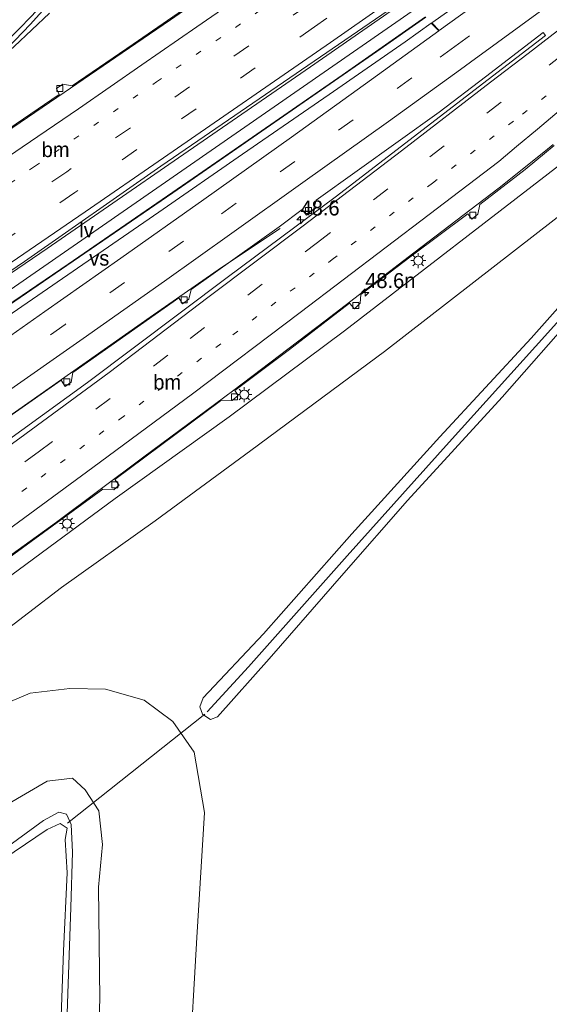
# Model space of a CAD drawing. Header units: millimetres. Extents: x 82463 to 85160, y 450000 to 452470.
# Tile 61 of 98: x 83943 to 84031, y 451075 to 451239. Entities that reach past the tile are written whole.
import ezdxf
from ezdxf.enums import TextEntityAlignment as Align

# ---------------------------------------------------------------- set-up
doc = ezdxf.new("R2010")
doc.units = ezdxf.units.MM
doc.linetypes.add('13strp', pattern=[4, 1, -3])
doc.linetypes.add('39strp', pattern=[12, 3, -9])
for name, color, linetype, lineweight in [('as-bs-kilometr', 13, 'Continuous', 18), ('gr-bs-geleiderail', 213, 'geleiderail', 18), ('gw-bs-insteekwatergang', 93, 'Continuous', 18), ('gw-bs-kruinlijn', 93, 'Continuous', 18), ('gw-bs-teenlijn', 93, 'Continuous', 18), ('mk-b5-verdrijfstrp', 8, 'Continuous', 18), ('mk-bs-13streep 0.45', 8, '13strp', 18), ('mk-bs-39streep 0.15', 8, '39strp', 18), ('mk-bs-streep 0.15', 8, 'Continuous', 18), ('og-b5-water', 153, 'Continuous', 18), ('og-bs-terreinafscheiding', 253, 'Continuous', 18), ('wh-bs-duiker', 8, 'duiker', 18), ('wh-bs-greppel', 133, 'greppel', 18), ('wh-bs-kolk', 8, 'Continuous', 18), ('wh-bs-waterlijn', 133, 'Continuous', 18), ('wm-bs-lichtmast', 8, 'Continuous', 18), ('wm-bs-lijnverlich', 8, 'lijnverlich', 18)]:
    doc.layers.add(name, color=color, linetype=linetype, lineweight=lineweight)
doc.styles.add('rtw_iso', font='iso-rtw.shx')
doc.linetypes.add('duiker', pattern='A,0,-2,[15,RTW.shx,S=1,R=0,X=0,Y=0],-2', length=4)
doc.linetypes.add('geleiderail', pattern='A,2,-1,[175,RTW.shx,S=0.5,R=0,X=0,Y=0],-1', length=4)
doc.linetypes.add('greppel', pattern='A,25.5,-0.01,[14,RTW.shx,S=1,R=0,X=0,Y=0],1,[14,RTW.shx,S=1,R=0,X=0,Y=0],1,[14,RTW.shx,S=1,R=0,X=0,Y=0],1,[14,RTW.shx,S=1,R=0,X=0,Y=0],1,[14,RTW.shx,S=1,R=0,X=0,Y=0],0.5,-0.01', length=30.02)
doc.linetypes.add('lijnverlich', pattern='A,0,-5,[22,RTW.shx,S=1,R=0,X=-0.625,Y=0],2.5,-0.5,[3,RTW.shx,S=0.5,R=0,X=0,Y=0],-0.5,2.5,[22,RTW.shx,S=1,R=180,X=0.625,Y=0],-5', length=16)

# ---------------------------------------------------------------- blocks, each defined once
blk = doc.blocks.new('kolk')
blk.add_lwpolyline([(-0.5, -0.5), (0.5, -0.5), (0.5, 0.5), (-0.5, 0.5)], close=True)
blk = doc.blocks.new('dtbattr-l')
at = {"style": 'rtw_iso'}
blk.add_attdef('TAG', (0, 0), '', height=2.5, dxfattribs=at)
blk = doc.blocks.new('dtbattr-r')
at = {"style": 'rtw_iso'}
blk.add_attdef('TAG', text='', height=2.5, dxfattribs=at).set_placement((0, 0), align=Align.MIDDLE_CENTER)
blk = doc.blocks.new('lantaarnpaal')
for p, q in [((-0.75, 0), (-1.25, 0)), ((-0.88, 0.88), (-0.53, 0.53)), ((0, 0.75), (0, 1.25)), ((0.53, 0.53), (0.88, 0.88)), ((0.75, 0), (1.25, 0)), ((-0.53, -0.53), (-0.88, -0.88)), ((0, -0.75), (0, -1.25)), ((0.53, -0.53), (0.88, -0.88))]:
    blk.add_line(p, q)
blk.add_circle((0, 0), 0.75)
blk = doc.blocks.new('hecto')
for p, q in [((0, 0.625), (-0.625, 0)), ((0, -0.625), (0, 0.625)), ((-0.625, 0), (0.625, 0)), ((0.625, 0), (0, -0.625))]:
    blk.add_line(p, q)
blk = doc.blocks.new('dtbattr')
at = {"style": 'rtw_iso'}
blk.add_attdef('TAG', (0.59, 0.87), '', height=2.5, dxfattribs=at)

msp = doc.modelspace()

# ---------------------------------------------------------------- linework, layer by layer
at = {"layer": 'gr-bs-geleiderail'}
for points in [[(83891.769, 451188.501, 3.528), (83898.553, 451192.912, 3.477), (83908.249, 451199.116, 3.398), (83916.627, 451204.628, 3.37), (83927.11, 451211.627, 3.328), (83939.002, 451219.598, 3.342), (83950.05, 451227.093, 3.389), (83958.655, 451232.968, 3.454), (83967.796, 451239.241, 3.468), (83976.148, 451245.075, 3.538), (83985.996, 451251.837, 3.566), (83993.116, 451256.888, 3.467)], [(84007.34, 451242.66, 4.061), (83991.113, 451231.378, 4.031), (83969.137, 451216.178, 3.901), (83947.185, 451201.07, 3.901), (83927.74, 451187.798, 3.91), (83909.436, 451175.262, 3.955), (83900.269, 451169.062, 4.045), (83895.78, 451165.999, 4.069)], [(83890.121, 451198.103, 4.097), (83901.773, 451205.973, 3.957), (83918.364, 451217.092, 3.948), (83926.059, 451222.214, 3.892), (83929.413, 451224.547, 3.827), (83932.811, 451227.175, 3.743), (83936.961, 451230.585, 3.542), (83941.73, 451234.77, 3.23), (83947.597, 451240.342, 2.839)], [(83896.438, 451161.482, 4.157), (83950.694, 451198.449, 3.995), (83972.461, 451213.425, 3.995), (83996.448, 451229.997, 4.085), (84010.303, 451239.697, 4.154)], [(83903.054, 451122.562, 3.533), (83908.791, 451126.695, 3.519), (83920.865, 451135.204, 3.483), (83935.921, 451146.117, 3.429), (83948.754, 451155.361, 3.343), (83963.328, 451166.272, 3.343), (83978.345, 451177.423, 3.245), (83993.604, 451188.964, 3.236), (84008.365, 451200.299, 3.37), (84022.589, 451211.181, 3.451), (84030.35, 451217.33, 3.474), (84031.615, 451218.385, 3.483)], [(83986.083, 451204.399, 3.065), (83976.303, 451197.86, 3.582), (83964.406, 451189.568, 3.564), (83931.175, 451166.297, 3.739), (83913.992, 451154.328, 3.762), (83899.374, 451144.225, 3.766)]]:
    msp.add_polyline3d(points, dxfattribs=at)
at = {"layer": 'gw-bs-insteekwatergang'}
for points in [[(84046.856, 451203.144, 0.416), (84035.731, 451190.605, 0.381), (84023.115, 451176.21, 0.327), (84007.334, 451158.967, 0.358), (83996.673, 451146.86, 0.372), (83984.249, 451132.564, 0.439), (83975.64, 451122.846, 0.471), (83974.444, 451122.446, 0.471), (83973.372, 451123.128, 0.471), (83973.113, 451123.293, 0.471), (83972.669, 451124.566, 0.471), (83973.206, 451126.027, 0.471), (83983.276, 451136.702, 0.444), (83998.042, 451153.413, 0.39), (84012.74, 451169.628, 0.358), (84027.958, 451186.084, 0.358), (84040.861, 451200.592, 0.448), (84044.945, 451205.055, 0.422)], [(83949.155, 451106.939, -3.715), (83946.595, 451105.562, -3.697), (83939.347, 451100.301, -3.743), (83927.161, 451091.754, -3.818), (83918.899, 451085.879, -3.622), (83911.49, 451079.972, -3.706), (83909.202, 451077.694, -3.748), (83907.722, 451075.209, -3.748), (83907.394, 451072.909, -3.706)], [(83950.337, 451066.671, -3.785), (83950.695, 451078.295, -3.864), (83951.167, 451091.055, -3.804), (83951.419, 451100.308, -3.776), (83951.227, 451104.914, -3.766), (83950.42, 451106.65, -3.734), (83949.155, 451106.939, -3.715)]]:
    msp.add_polyline3d(points, dxfattribs=at)
at = {"layer": 'gw-bs-kruinlijn'}
for points in [[(83907.096, 451123.468, 2.921), (83907.888, 451122.869, 2.871), (83908.817, 451123.013, 2.871), (83920.203, 451130.998, 2.885), (83958.576, 451159.305, 2.651), (83977.553, 451172.925, 2.624), (83996.816, 451187.28, 2.638), (84033.467, 451215.564, 2.804), (84034.002, 451215.998, 2.806)], [(83903.693, 451110.668, 0.125), (83904.401, 451109.654, 0.035), (83905.91, 451108.071, -0.031), (83907.72, 451107.865, -0.031), (83911.473, 451109.57, 0.058), (83921.9, 451115.758, 0.226), (83928.907, 451119.59, 0.137), (83935.934, 451123.236, 0.137), (83944.389, 451126.802, 0.119), (83950.975, 451127.598, 0.179), (83956.954, 451127.466, 0.105), (83963.414, 451125.627, 0.165), (83968.169, 451122.106, 0.23), (83971.755, 451116.975, 0.24), (83973.464, 451106.906, 0.263), (83972.198, 451086.051, 0.165), (83970.884, 451063.759, -0.147), (83968.875, 451038.622, -0.096), (83967.514, 451016.793, 0.053), (83965.776, 450990.95, 0.244), (83964.673, 450968.83, 0.165), (83964.23, 450958.618, 0.226), (83963.532, 450949.289, 0.184), (83963.116, 450946.891, 0.136)]]:
    msp.add_polyline3d(points, dxfattribs=at)
at = {"layer": 'gw-bs-teenlijn'}
for points in [[(83886.076, 451244.446, -2.625), (83881.628, 451242.406, -2.518), (83880.246, 451241.371, -2.272), (83877.668, 451238.061, -2.182), (83877.029, 451233.171, -2.24), (83879.182, 451217.976, -2.425), (83879.62, 451206.659, -2.729), (83882.972, 451184.67, -3.203), (83895.163, 451115.403, -3.408), (83903.364, 451092.685, -3.617), (83904.618, 451090.539, -3.575), (83906.154, 451089.893, -3.561), (83909.197, 451090.394, -3.566), (83916.289, 451093.468, -3.45), (83925.33, 451098.21, -3.398), (83936.958, 451106.188, -3.333), (83947.235, 451112.144, -3.333), (83951.441, 451112.647, -3.347), (83953.545, 451110.662, -3.394), (83955.829, 451107.168, -3.468), (83956.446, 451101.56, -3.548), (83955.784, 451094.436, -3.72), (83956.01, 451075.714, -3.771), (83954.824, 451046.618, -3.776)], [(84038.752, 451211.248, 0.362), (84021.634, 451197.929, 0.381), (84003.505, 451183.882, 0.381), (83981.2, 451167.344, 0.462), (83965.224, 451155.596, 0.435), (83949.58, 451144.459, 0.367), (83933.046, 451131.791, 0.327), (83917.928, 451120.364, 0.17), (83903.693, 451110.668, 0.125)]]:
    msp.add_polyline3d(points, dxfattribs=at)
at = {"layer": 'mk-b5-verdrijfstrp'}
for points in [[(84021.521, 451243.886, 3.316), (84012.621, 451237.449, 3.232), (84011.352, 451238.717, 3.219), (84030.776, 451252.409, 3.302), (84055.042, 451269.694, 3.325), (84082.026, 451289.183, 3.411), (84101.788, 451303.703, 3.375), (84128.526, 451323.68, 3.434), (84144.411, 451335.71, 3.293), (84125.499, 451321.069, 3.411), (84100.601, 451302.322, 3.429), (84078.078, 451285.447, 3.379), (84056.724, 451269.634, 3.293)], [(83903.098, 451160.126, 3.24), (83897.363, 451156.221, 3.236), (83896.734, 451159.979, 3.334), (83909.449, 451168.571, 3.235), (83923.86, 451178.36, 3.216), (83937.899, 451187.937, 3.17), (83965.83, 451207.091, 3.146), (83979.818, 451216.775, 3.226), (83994.248, 451226.739, 3.226), (84006.93, 451235.533, 3.263), (84011.27, 451238.66, 3.219), (84012.539, 451237.391, 3.232), (84001.293, 451229.232, 3.263), (83987.942, 451219.653, 3.24), (83973.357, 451209.224, 3.146), (83959.513, 451199.414, 3.063), (83946.846, 451190.515, 3.081), (83930.669, 451179.194, 3.123), (83916.422, 451169.28, 3.132)]]:
    msp.add_polyline3d(points, close=True, dxfattribs=at)
at = {"layer": 'mk-bs-13streep 0.45'}
for p, q in [((83965.459, 451228.87, 2.876), (83985.368, 451242.622, 2.983)), ((83945.116, 451214.734, 2.778), (83965.459, 451228.87, 2.876)), ((84011.481, 451211.962, 2.692), (84026.518, 451223.482, 2.695)), ((83924.456, 451200.631, 2.83), (83945.116, 451214.734, 2.778)), ((83994.769, 451199.213, 2.624), (84011.481, 451211.962, 2.692)), ((83978.21, 451186.653, 2.656), (83994.769, 451199.213, 2.624)), ((83959.337, 451172.568, 2.75), (83978.21, 451186.653, 2.656)), ((83936.55, 451155.757, 2.795), (83959.337, 451172.568, 2.75))]:
    msp.add_line(p, q, dxfattribs=at)
msp.add_polyline3d([(84026.518, 451223.482, 2.695), (84048.104, 451240.162, 2.848), (84084.07, 451268.236, 2.953)], dxfattribs=at)
at = {"layer": 'mk-bs-39streep 0.15'}
for p, q in [((84061.751, 451255.575, 2.907), (84023.835, 451226.165, 2.779)), ((84015.213, 451234.787, 3.056), (84038.53, 451251.703, 3.22)), ((84003.681, 451246.355, 3.117), (83991.802, 451238.038, 3.128)), ((83990.711, 451241.692, 3.067), (83950.481, 451213.867, 2.927)), ((83991.802, 451238.038, 3.128), (83951.799, 451210.369, 2.913)), ((84015.213, 451234.787, 3.056), (84008.031, 451229.527, 3.184)), ((84008.031, 451229.527, 3.184), (83969.936, 451202.3, 3.007)), ((84011.061, 451216.352, 2.696), (84023.835, 451226.165, 2.779)), ((83992.086, 451201.909, 2.638), (84011.061, 451216.352, 2.696)), ((83950.481, 451213.867, 2.927), (83930.043, 451199.867, 2.89)), ((83951.799, 451210.369, 2.913), (83931.756, 451196.72, 2.965)), ((83969.936, 451202.3, 3.007), (83950.208, 451188.381, 2.979)), ((83971.09, 451186.033, 2.606), (83992.086, 451201.909, 2.638)), ((83950.208, 451188.381, 2.979), (83929.475, 451173.864, 3.021)), ((83945.706, 451167.041, 2.656), (83971.09, 451186.033, 2.606)), ((83924.054, 451151.34, 2.844), (83945.706, 451167.041, 2.656))]:
    msp.add_line(p, q, dxfattribs=at)
at = {"layer": 'mk-bs-streep 0.15'}
for points in [[(84029.02, 451220.98, 2.699), (84054.199, 451242.26, 2.875), (84083.289, 451267.021, 2.966), (84094.548, 451276.731, 3.002), (84101.454, 451282.25, 2.984), (84127.979, 451303.166, 3.016), (84158.108, 451326.957, 2.984), (84189.298, 451351.499, 2.848), (84221.731, 451377.84, 2.739), (84253.76, 451404.493, 2.517), (84287.234, 451433.204, 2.163), (84295.759, 451440.715, 2.016)], [(84017.84, 451232.16, 2.985), (84047.535, 451253.861, 3.034), (84070.825, 451270.994, 3.102), (84096.654, 451290.267, 3.193), (84121.743, 451309.148, 3.22), (84143.413, 451325.695, 3.207), (84149.06, 451330.154, 3.198)], [(84149.207, 451329.84, 3.189), (84113.341, 451301.178, 3.193), (84086.346, 451279.531, 3.098), (84061.198, 451259.746, 3.043), (84027.435, 451233.62, 2.962), (84021.193, 451228.807, 3.018)], [(83889.937, 451199.222, 3.226), (83896.432, 451203.654, 3.282), (83902.726, 451207.841, 3.226), (83921.937, 451220.797, 3.137), (83928.594, 451225.469, 3.095), (83933.588, 451229.451, 2.927), (83939.935, 451235.059, 2.839), (83944.735, 451239.943, 2.778), (83949.132, 451245.079, 2.746), (83953.348, 451250.968, 2.662), (83957.17, 451257.443, 2.555), (83960.538, 451264.333, 2.434), (83963.157, 451271.612, 2.261), (83965.23, 451279.19, 2.14), (83965.61, 451281.162, 2.089), (83965.985, 451284.015, 1.946)], [(83892.451, 451184.675, 2.814), (83901.261, 451190.23, 2.788), (83911.151, 451196.61, 2.778), (83922.448, 451204.048, 2.709), (83931.715, 451210.244, 2.643), (83943.046, 451217.939, 2.657), (83952.453, 451224.388, 2.662), (83963.011, 451231.682, 2.755), (83972.192, 451238.077, 2.839), (83981.458, 451244.494, 2.872), (83992.496, 451252.18, 2.923), (83995.691, 451254.428, 2.844)], [(83895.502, 451167.561, 3.214), (83909.529, 451177.066, 3.086), (83924.975, 451187.591, 3.063), (83940.174, 451197.973, 3.053), (83953.566, 451207.151, 3.077), (83966.625, 451216.197, 3.137), (83994.482, 451235.435, 3.156), (84006.277, 451243.723, 3.251)], [(83898.661, 451148.166, 3.027), (83908.989, 451155.238, 3.025), (83923.448, 451165.212, 2.969), (83939.457, 451176.418, 2.913), (83953.21, 451186.006, 2.886), (83966.788, 451195.599, 2.876), (83978.031, 451203.586, 2.946), (83989.873, 451212.063, 3.016), (84004.157, 451222.238, 3.077), (84016.179, 451230.922, 3.091), (84017.84, 451232.16, 2.985)], [(83900.39, 451138.973, 3.174), (83913.131, 451148.002, 2.925), (83927.768, 451158.585, 2.898), (83942.649, 451169.375, 2.79), (83957.556, 451180.344, 2.804), (83974.009, 451192.844, 2.804), (83989.924, 451204.833, 2.907), (84006.332, 451217.334, 2.912), (84021.193, 451228.807, 3.018)], [(83902.402, 451126.582, 2.913), (83912.289, 451133.551, 2.696), (83925.59, 451143.198, 2.588), (83940.521, 451153.975, 2.593), (83954.827, 451164.478, 2.539), (83971.457, 451176.786, 2.548), (83989.426, 451190.385, 2.57), (84010.951, 451206.737, 2.642), (84022.534, 451215.559, 2.651), (84025.521, 451218.092, 2.71), (84029.02, 451220.98, 2.699)]]:
    msp.add_polyline3d(points, dxfattribs=at)
at = {"layer": 'og-b5-water'}
msp.add_polyline3d([(83909.009, 451073.374, -4.726), (83909.17, 451075.137, -4.703), (83909.974, 451076.669, -4.703), (83911.646, 451078.493, -4.703), (83918.359, 451083.776, -4.665), (83926.836, 451089.948, -4.665), (83938.017, 451097.904, -4.675), (83947.189, 451104.062, -4.731), (83949.379, 451105.06, -4.731), (83950.545, 451104.277, -4.731), (83950.238, 451102.415, -4.731), (83950.559, 451096.841, -4.703), (83949.911, 451083.817, -4.717), (83949.347, 451066.614, -4.717)], dxfattribs=at)
at = {"layer": 'og-bs-terreinafscheiding'}
for points in [[(83966.549, 451283.451, 1.991), (83965.82, 451279.947, 2.15), (83964.61, 451275.125, 2.243), (83963.298, 451270.541, 2.336), (83961.684, 451266.132, 2.415), (83959.781, 451261.78, 2.564), (83957.585, 451257.586, 2.653), (83955.378, 451253.617, 2.755), (83953.09, 451249.899, 2.811), (83950.329, 451245.673, 2.844), (83947.512, 451241.875, 2.788), (83944.372, 451238.413, 2.839), (83941.893, 451235.802, 2.89), (83938.617, 451232.689, 2.9), (83934.945, 451229.292, 2.979), (83930.382, 451225.826, 2.988), (83912.797, 451213.543, 3.184), (83903.855, 451207.436, 3.221), (83898.475, 451204.082, 3.23), (83893.26, 451200.455, 3.314), (83893.423, 451200.097, 3.37)], [(83895.703, 451191.313, 2.858), (83907.384, 451198.726, 2.718), (83906.918, 451199.889, 2.671), (83908.066, 451200.46, 2.657), (83909.596, 451200.205, 2.685), (83915.929, 451204.278, 2.699), (83927.25, 451212.002, 2.685), (83927.025, 451212.999, 2.671), (83927.977, 451213.642, 2.671), (83929.385, 451213.441, 2.671), (83938.497, 451219.469, 2.755), (83949.221, 451226.759, 2.713), (83948.777, 451227.784, 2.699), (83949.804, 451228.498, 2.736), (83951.388, 451228.218, 2.806), (83961.551, 451235.18, 2.909), (83972.291, 451242.629, 2.858), (83971.915, 451243.307, 2.858), (83972.7, 451243.748, 2.867), (83973.841, 451243.693, 2.867), (83984.422, 451250.99, 2.937), (83993.022, 451256.978, 2.789)], [(83896.881, 451166.563, 3.393), (83917.908, 451181.536, 2.768), (83943.437, 451198.905, 2.858), (83966.188, 451214.779, 2.93), (84007.115, 451242.885, 3.28)], [(84010.356, 451239.644, 2.942), (84002.214, 451233.932, 2.876), (83968.194, 451210.352, 2.894), (83934.878, 451187.521, 3.033), (83897.521, 451162.463, 3.438)], [(84020.752, 451229.248, 2.848), (84030.333, 451236.608, 2.974), (84029.977, 451237.091, 2.974), (84020.308, 451229.692, 2.879)], [(84020.308, 451229.692, 2.879), (84012.625, 451223.81, 2.885), (83992.071, 451209.107, 2.984), (83991.715, 451207.647, 2.984), (83990.448, 451206.615, 2.984), (83989.776, 451207.562, 2.984), (83985.927, 451204.673, 2.979), (83971.252, 451194.231, 2.939), (83970.851, 451192.6, 2.934), (83969.798, 451191.811, 2.934), (83969.171, 451192.808, 2.934), (83951.484, 451180.344, 2.975), (83951.223, 451178.763, 2.975), (83950.19, 451178.038, 2.975), (83949.56, 451179.045, 2.975), (83932.61, 451167.197, 2.966), (83933.218, 451166.238, 2.975), (83932.268, 451165.499, 2.975), (83930.35, 451165.808, 2.975), (83915.485, 451155.278, 3.015), (83916.009, 451154.527, 3.038), (83915.084, 451153.737, 3.038), (83913.021, 451153.732, 3.038), (83901.467, 451145.387, 3.159)], [(83902.214, 451142.01, 3.191), (83927.941, 451159.833, 2.997), (83953.95, 451178.708, 2.903), (83977.258, 451196.208, 2.795), (83995.258, 451209.617, 2.867), (84020.752, 451229.248, 2.848)], [(84031.761, 451218.239, 2.762), (84026.948, 451214.224, 2.768), (84019.367, 451208.404, 2.741), (84019.032, 451206.795, 2.714), (84018.065, 451205.964, 2.714), (84017.408, 451206.863, 2.714), (84007.947, 451199.756, 2.651), (83999.557, 451193.348, 2.629), (83999.437, 451191.906, 2.629), (83998.491, 451190.982, 2.629), (83997.657, 451191.915, 2.629), (83987.612, 451184.202, 2.62), (83978.522, 451177.352, 2.62), (83979.078, 451176.53, 2.611), (83978.063, 451175.671, 2.611), (83976.136, 451175.617, 2.62), (83958.517, 451162.469, 2.651), (83959.224, 451161.532, 2.647), (83958.325, 451160.754, 2.647), (83956.517, 451160.9, 2.647), (83938.091, 451147.444, 2.701)]]:
    msp.add_polyline3d(points, dxfattribs=at)
at = {"layer": 'wh-bs-duiker'}
msp.add_polyline3d([(83950.58, 451105.134, -4.013), (83973.494, 451123.324, -0.031)], dxfattribs=at)
at = {"layer": 'wh-bs-greppel'}
msp.add_polyline3d([(83973.911, 451123.685, -0.566), (83980.775, 451131.205, -0.562), (83997.244, 451149.734, -0.548), (84014.267, 451168.694, -0.51), (84030.745, 451186.963, -0.426), (84046.02, 451203.98, -0.33)], dxfattribs=at)
at = {"layer": 'wh-bs-waterlijn'}
for points in [[(83949.379, 451105.06, -4.731), (83947.189, 451104.062, -4.731), (83938.017, 451097.904, -4.675), (83926.836, 451089.948, -4.665), (83918.359, 451083.776, -4.665), (83911.646, 451078.493, -4.703), (83909.974, 451076.669, -4.703), (83909.17, 451075.137, -4.703), (83909.009, 451073.374, -4.726)], [(83949.347, 451066.614, -4.717), (83949.911, 451083.817, -4.717), (83950.559, 451096.841, -4.703), (83950.238, 451102.415, -4.731), (83950.545, 451104.277, -4.731), (83949.379, 451105.06, -4.731)]]:
    msp.add_polyline3d(points, dxfattribs=at)
at = {"layer": 'wm-bs-lijnverlich'}
msp.add_polyline3d([(84008.842, 451241.158, 3.313), (83941.015, 451194.122, 3.173), (83896.509, 451164.02, 3.454)], dxfattribs=at)

# ---------------------------------------------------------------- block references
at = {"layer": 'as-bs-kilometr'}
ref = msp.add_blockref('dtbattr', (83989.481, 451205.81, 2.867), dxfattribs=at)
ref.add_attrib('TAG', '48.6', dxfattribs={"layer": '0', "height": 2.5, "style": 'rtw_iso'}).set_placement((83989.481, 451205.81, 2.867), align=Align.BOTTOM_LEFT)
for p in [(83989.481, 451205.81, 2.867), (84000.272, 451193.693, 2.556)]:
    msp.add_blockref('hecto', p, dxfattribs=at)
ref = msp.add_blockref('dtbattr', (84000.272, 451193.693, 2.556), dxfattribs=at)
ref.add_attrib('TAG', '48.6n', dxfattribs={"layer": '0', "height": 2.5, "style": 'rtw_iso'}).set_placement((84000.272, 451193.693, 2.556), align=Align.BOTTOM_LEFT)
at = {"layer": 'mk-b5-verdrijfstrp'}
ref = msp.add_blockref('dtbattr-r', (83954.230469, 451197.4375, 3.20155), dxfattribs=at)
ref.add_attrib('TAG', 'vs', dxfattribs={"layer": '0', "height": 2.5, "style": 'rtw_iso'}).set_placement((83954.230469, 451197.4375, 3.20155), align=Align.BOTTOM_LEFT)
at = {"layer": 'mk-bs-13streep 0.45'}
ref = msp.add_blockref('dtbattr-l', (83946.301428, 451215.557733, 2.783711), dxfattribs=at)
ref.add_attrib('TAG', 'bm', dxfattribs={"layer": '0', "height": 2.5, "style": 'rtw_iso'}).set_placement((83946.301428, 451215.557733, 2.783711), align=Align.BOTTOM_LEFT)
ref = msp.add_blockref('dtbattr-l', (83964.914079, 451176.730198, 2.722222), dxfattribs=at)
ref.add_attrib('TAG', 'bm', dxfattribs={"layer": '0', "height": 2.5, "style": 'rtw_iso'}).set_placement((83964.914079, 451176.730198, 2.722222), align=Align.BOTTOM_LEFT)
at = {"layer": 'wh-bs-kolk'}
for p in [(83949.325, 451227.743, 2.564), (83990.801, 451207.417, 2.79), (84018.233, 451206.595, 2.345), (83970.061, 451192.473, 2.822), (83998.681, 451191.559, 2.323), (83950.473, 451178.77, 2.844), (83978.437, 451176.297, 2.354), (83958.516, 451161.611, 2.386)]:
    msp.add_blockref('kolk', p, dxfattribs=at)
at = {"layer": 'wm-bs-lichtmast'}
for p in [(84009.108, 451199.043, 2.413), (83980.1, 451176.671, 2.476), (83950.539, 451155.136, 2.588)]:
    msp.add_blockref('lantaarnpaal', p, dxfattribs=at)
at = {"layer": 'wm-bs-lijnverlich'}
ref = msp.add_blockref('dtbattr-l', (83952.570963, 451202.135715, 3.196852), dxfattribs=at)
ref.add_attrib('TAG', 'lv', dxfattribs={"layer": '0', "height": 2.5, "style": 'rtw_iso'}).set_placement((83952.570963, 451202.135715, 3.196852), align=Align.BOTTOM_LEFT)

doc.saveas('drawing.dxf')
